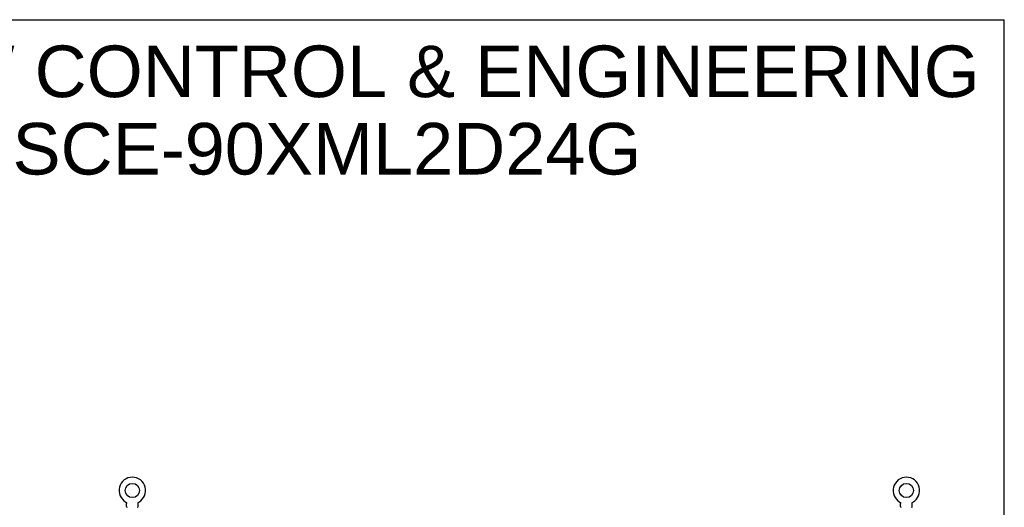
# Model space of a CAD drawing. Header units: inches. Extents: x 0 to 283, y 0 to 183.
# Tile 114 of 114: x 188 to 283, y 136 to 183. Entities that reach past the tile are written whole.
import ezdxf

# ---------------------------------------------------------------- set-up
doc = ezdxf.new("R2010")
doc.units = ezdxf.units.IN
doc.header["$LTSCALE"] = 15.583333
doc.header["$MEASUREMENT"] = 0
doc.linetypes.add('HIDDEN', pattern=[0.2, 0.1, -0.1])
doc.layers.get('0').update_dxf_attribs({"linetype": 'CONTINUOUS'})
doc.layers.add('DEFAULT_2', color=8, linetype='HIDDEN')
doc.layers.add('DIMENSIONS', color=7, linetype='CONTINUOUS')
doc.styles.get("Standard").update_dxf_attribs({"font": 'arial.ttf'})

msp = doc.modelspace()

# ---------------------------------------------------------------- linework, layer by layer
at = {"color": 7, "linetype": 'Continuous'}
for p, q in [((0, 183.333), (283.333, 183.333)), ((283.333, 0), (283.333, 183.333)), ((198.211, 136.575), (198.211, 136.575)), ((198.211, 136.575), (198.215, 136.572)), ((198.213, 136.574), (198.212, 136.574)), ((198.215, 136.572), (198.219, 136.57)), ((198.219, 136.57), (198.224, 136.567)), ((198.223, 136.567), (198.228, 136.564)), ((198.227, 136.564), (198.232, 136.561)), ((198.231, 136.561), (198.235, 136.557)), ((198.235, 136.557), (198.239, 136.554)), ((198.239, 136.554), (198.243, 136.55)), ((198.243, 136.55), (198.246, 136.547)), ((198.246, 136.547), (198.25, 136.543)), ((198.249, 136.543), (198.253, 136.539)), ((198.253, 136.539), (198.256, 136.535)), ((198.256, 136.535), (198.259, 136.531)), ((198.259, 136.531), (198.261, 136.526)), ((198.261, 136.527), (198.264, 136.522)), ((198.264, 136.522), (198.267, 136.518)), ((198.267, 136.518), (198.269, 136.513)), ((198.269, 136.513), (198.271, 136.509)), ((198.271, 136.509), (198.273, 136.504)), ((198.273, 136.504), (198.275, 136.499)), ((198.275, 136.499), (198.276, 136.494)), ((198.276, 136.494), (198.278, 136.489)), ((198.278, 136.49), (198.279, 136.485)), ((198.279, 136.485), (198.28, 136.48)), ((198.28, 136.48), (198.281, 136.475)), ((198.281, 136.475), (198.282, 136.47)), ((198.283, 136.454), (198.283, 136.45)), ((198.283, 136.136), (198.283, 136.45)), ((199.408, 136.136), (199.408, 136.45)), ((199.409, 136.465), (199.41, 136.47)), ((199.41, 136.47), (199.411, 136.475)), ((199.411, 136.475), (199.412, 136.48)), ((199.412, 136.48), (199.413, 136.485)), ((199.413, 136.485), (199.414, 136.49)), ((199.414, 136.489), (199.415, 136.494)), ((199.415, 136.494), (199.417, 136.499)), ((199.417, 136.499), (199.419, 136.504)), ((199.419, 136.504), (199.421, 136.509)), ((199.421, 136.509), (199.423, 136.513)), ((199.423, 136.513), (199.425, 136.518)), ((199.425, 136.518), (199.428, 136.522)), ((199.428, 136.522), (199.431, 136.527)), ((199.43, 136.526), (199.433, 136.531)), ((199.433, 136.531), (199.436, 136.535)), ((199.436, 136.535), (199.439, 136.539)), ((199.439, 136.539), (199.443, 136.543)), ((199.442, 136.543), (199.446, 136.547)), ((199.446, 136.547), (199.449, 136.55)), ((199.449, 136.55), (199.453, 136.554)), ((199.453, 136.554), (199.457, 136.557)), ((199.457, 136.557), (199.461, 136.561)), ((199.46, 136.561), (199.464, 136.564)), ((199.464, 136.564), (199.469, 136.567)), ((199.468, 136.567), (199.473, 136.57)), ((199.473, 136.57), (199.477, 136.572)), ((199.473, 136.57), (199.474, 136.571)), ((199.477, 136.572), (199.481, 136.575)), ((199.48, 136.574), (199.479, 136.574)), ((273.211, 136.575), (273.211, 136.575)), ((273.211, 136.575), (273.215, 136.572)), ((273.213, 136.574), (273.212, 136.574)), ((273.215, 136.572), (273.219, 136.57)), ((273.219, 136.57), (273.224, 136.567)), ((273.223, 136.567), (273.228, 136.564)), ((273.227, 136.564), (273.232, 136.561)), ((273.231, 136.561), (273.235, 136.557)), ((273.235, 136.557), (273.239, 136.554)), ((273.239, 136.554), (273.243, 136.55)), ((273.243, 136.55), (273.246, 136.547)), ((273.246, 136.547), (273.25, 136.543)), ((273.249, 136.543), (273.253, 136.539)), ((273.253, 136.539), (273.256, 136.535)), ((273.256, 136.535), (273.259, 136.531)), ((273.259, 136.531), (273.261, 136.526)), ((273.261, 136.527), (273.264, 136.522)), ((273.264, 136.522), (273.267, 136.518)), ((273.267, 136.518), (273.269, 136.513)), ((273.269, 136.513), (273.271, 136.509)), ((273.271, 136.509), (273.273, 136.504)), ((273.273, 136.504), (273.275, 136.499)), ((273.275, 136.499), (273.276, 136.494)), ((273.276, 136.494), (273.278, 136.489)), ((273.278, 136.49), (273.279, 136.485)), ((273.279, 136.485), (273.28, 136.48)), ((273.28, 136.48), (273.281, 136.475)), ((273.281, 136.475), (273.282, 136.47)), ((273.283, 136.454), (273.283, 136.45)), ((273.283, 136.136), (273.283, 136.45)), ((274.408, 136.136), (274.408, 136.45)), ((274.409, 136.465), (274.41, 136.47)), ((274.41, 136.47), (274.411, 136.475)), ((274.411, 136.475), (274.412, 136.48)), ((274.412, 136.48), (274.413, 136.485)), ((274.413, 136.485), (274.414, 136.49)), ((274.414, 136.489), (274.415, 136.494)), ((274.415, 136.494), (274.417, 136.499)), ((274.417, 136.499), (274.419, 136.504)), ((274.419, 136.504), (274.421, 136.509)), ((274.421, 136.509), (274.423, 136.513)), ((274.423, 136.513), (274.425, 136.518)), ((274.425, 136.518), (274.428, 136.522)), ((274.428, 136.522), (274.431, 136.527)), ((274.43, 136.526), (274.433, 136.531)), ((274.433, 136.531), (274.436, 136.535)), ((274.436, 136.535), (274.439, 136.539)), ((274.439, 136.539), (274.443, 136.543)), ((274.442, 136.543), (274.446, 136.547)), ((274.446, 136.547), (274.449, 136.55)), ((274.449, 136.55), (274.453, 136.554)), ((274.453, 136.554), (274.457, 136.557)), ((274.457, 136.557), (274.461, 136.561)), ((274.46, 136.561), (274.464, 136.564)), ((274.464, 136.564), (274.469, 136.567)), ((274.468, 136.567), (274.473, 136.57)), ((274.473, 136.57), (274.477, 136.572)), ((274.473, 136.57), (274.474, 136.571)), ((274.477, 136.572), (274.481, 136.575)), ((274.48, 136.574), (274.479, 136.574)), ((274.481, 136.575), (274.481, 136.575))]:
    msp.add_line(p, q, dxfattribs=at)
for points in [[(198.282, 136.47), (198.283, 136.465), (198.283, 136.46), (198.283, 136.454)], [(199.408, 136.45), (199.409, 136.454), (199.409, 136.46), (199.409, 136.465)], [(199.408, 136.45), (199.409, 136.454), (199.409, 136.46)], [(273.282, 136.47), (273.283, 136.465), (273.283, 136.46), (273.283, 136.454)], [(274.408, 136.45), (274.409, 136.454), (274.409, 136.46), (274.409, 136.465)], [(274.408, 136.45), (274.409, 136.454), (274.409, 136.46)]]:
    msp.add_lwpolyline(points, dxfattribs=at)
for centre in [(198.846, 137.695), (273.846, 137.695)]:
    msp.add_circle(centre, 0.688, dxfattribs=at)
for centre, radius, start, end in [((198.846, 137.695), 1.288, 299.50527, 240.49473), ((273.846, 137.695), 1.288, 299.50527, 240.49473), ((198.352, 136.136), 0.069, 180, 265), ((199.339, 136.136), 0.069, 275, 360), ((273.352, 136.136), 0.069, 180, 265), ((274.339, 136.136), 0.069, 275, 360)]:
    msp.add_arc(centre, radius, start, end, dxfattribs=at)
at = {"layer": 'DEFAULT_2', "color": 8, "linetype": 'HIDDEN'}
for p, q in [((198.211, 136.575), (198.211, 136.575)), ((198.218, 136.571), (198.219, 136.57)), ((199.481, 136.575), (199.481, 136.575)), ((273.211, 136.575), (273.211, 136.575)), ((273.218, 136.571), (273.219, 136.57))]:
    msp.add_line(p, q, dxfattribs=at)
for centre, start, end in [((198.352, 136.136), 265, 270), ((199.339, 136.136), 270, 275), ((273.352, 136.136), 265, 270), ((274.339, 136.136), 270, 275)]:
    msp.add_arc(centre, 0.069, start, end, dxfattribs=at)

# ---------------------------------------------------------------- texts
at = {"layer": 'DIMENSIONS', "color": 2, "linetype": 'Continuous', "insert": (217.709, 180.827), "char_height": 5, "width": 126.28253, "attachment_point": 2, "line_spacing_factor": 0.9}
msp.add_mtext('SAGINAW CONTROL & ENGINEERING\\PSCE-90XML2D24G', dxfattribs=at)

doc.saveas('drawing.dxf')
